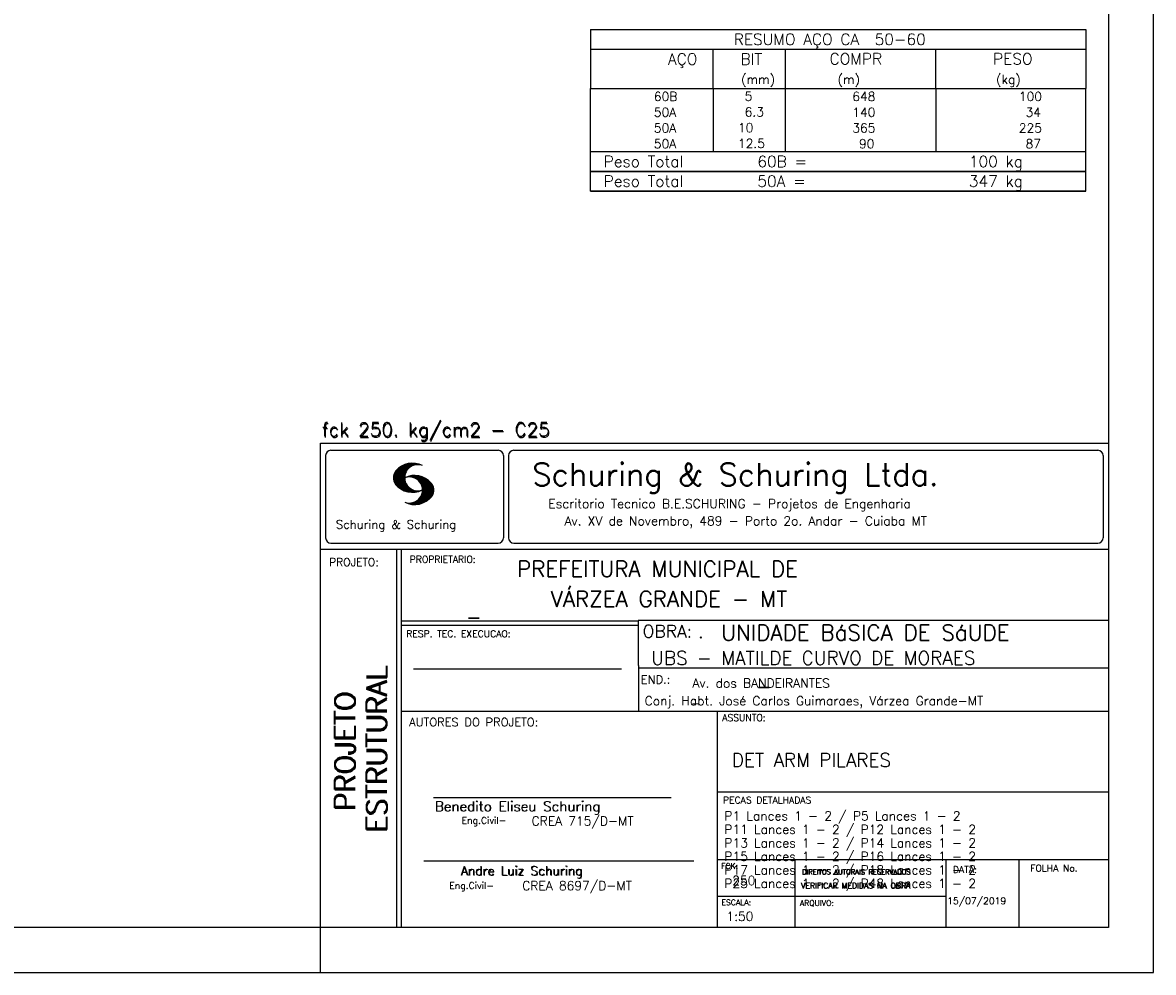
# Model space of a CAD drawing. Extents: x 0 to 84.1, y 0 to 59.4.
# Tile 5 of 9: x 59 to 84.1, y 0 to 21.1. Entities that reach past the tile are written whole.
import ezdxf

# ---------------------------------------------------------------- set-up
doc = ezdxf.new("R2010")
doc.units = 0
doc.layers.add('1', color=1, linetype='CONTINUOUS')
doc.layers.add('2', color=2, linetype='CONTINUOUS')
doc.styles.get("Standard").update_dxf_attribs({"font": 'ROMANS.SHX'})

msp = doc.modelspace()

# ---------------------------------------------------------------- linework, layer by layer
at = {"layer": '2', "linetype": 'CONTINUOUS'}
for p, q in [((84.100006, 0), (84.100006, 59.400002)), ((71.6, 20.937514), (71.6, 19.625014)), ((71.6, 20.937514), (82.6, 20.937514)), ((82.6, 20.937514), (82.6, 19.625014)), ((71.6, 20.500014), (82.6, 20.500014)), ((74.32, 19.625014), (74.32, 20.500014)), ((75.93, 19.625014), (75.93, 20.500014)), ((79.265, 19.625014), (79.265, 20.500014)), ((71.6, 19.625014), (82.6, 19.625014)), ((71.6, 19.275014), (71.6, 19.625014)), ((74.32, 19.625014), (74.32, 19.275015)), ((75.93, 19.275014), (75.93, 19.625014)), ((79.265, 19.625014), (79.265, 19.275014)), ((82.6, 19.275014), (82.6, 19.625014)), ((71.6, 18.925014), (71.6, 19.275014)), ((74.32, 19.275014), (74.32, 18.925014)), ((75.93, 18.925014), (75.93, 19.275014)), ((79.265, 19.275014), (79.265, 18.925014)), ((82.6, 18.925014), (82.6, 19.275014)), ((71.6, 18.575013), (71.6, 18.925014)), ((74.32, 18.925014), (74.32, 18.575014)), ((75.93, 18.575013), (75.93, 18.925014)), ((79.265, 18.925014), (79.265, 18.575013)), ((82.6, 18.575013), (82.6, 18.925014)), ((71.6, 18.225013), (71.6, 18.575013)), ((74.32, 18.575013), (74.32, 18.225013)), ((75.93, 18.225013), (75.93, 18.575013)), ((79.265, 18.575013), (79.265, 18.225013)), ((82.6, 18.225013), (82.6, 18.575013)), ((71.6, 18.225013), (82.6, 18.225013)), ((71.6, 17.787513), (71.6, 18.225013)), ((71.6, 18.225013), (82.6, 18.225013)), ((82.6, 17.787513), (82.6, 18.225013)), ((82.6, 17.787513), (71.6, 17.787513)), ((71.6, 17.350013), (71.6, 17.787513)), ((71.6, 17.787513), (82.6, 17.787513)), ((82.6, 17.350013), (82.6, 17.787513)), ((82.6, 17.350013), (71.6, 17.350013)), ((71.6, 17.350013), (82.6, 17.350013)), ((65.600006, 11.755142), (83.100006, 11.755135)), ((65.600006, 1), (65.600006, 11.755142)), ((65.832489, 11.593918), (69.548996, 11.593918)), ((69.895248, 11.593918), (82.867508, 11.593918)), ((65.715988, 11.477417), (65.715988, 9.648308)), ((67.224472, 10.94606), (67.581131, 11.302727)), ((67.2267, 10.934158), (67.596313, 11.303772)), ((67.228943, 10.922256), (67.612335, 11.305649)), ((67.232178, 10.911354), (67.626831, 11.306015)), ((67.235916, 10.900948), (67.642014, 11.307053)), ((67.239655, 10.890556), (67.656281, 11.307182)), ((67.243561, 10.880333), (67.66925, 11.306015)), ((67.608673, 11.2313), (67.68306, 11.305702)), ((67.638062, 11.246552), (67.69574, 11.30423)), ((67.662872, 11.257233), (67.708405, 11.302757)), ((67.681976, 11.262199), (67.721237, 11.30146)), ((69.665497, 11.477417), (69.665497, 9.648308)), ((69.778748, 11.477417), (69.778748, 9.648308)), ((82.984009, 11.477417), (82.984009, 9.648308)), ((67.221771, 10.985771), (67.52832, 11.29232)), ((67.222122, 10.971992), (67.545929, 11.295792)), ((67.222168, 11.000305), (67.508011, 11.286148)), ((67.222488, 10.958214), (67.56427, 11.300003)), ((67.224365, 11.016647), (67.488403, 11.280685)), ((67.226578, 11.03299), (67.465408, 11.271812)), ((67.232437, 11.052986), (67.439468, 11.26001)), ((67.239258, 11.073952), (67.410522, 11.245209)), ((67.248611, 10.871239), (67.520584, 11.143219)), ((67.252747, 11.10157), (67.374313, 11.223145)), ((67.253647, 10.862129), (67.502121, 11.110611)), ((67.258682, 10.853035), (67.491592, 11.085945)), ((67.264267, 10.84449), (67.483597, 11.06382)), ((67.702469, 11.268562), (67.733063, 11.299149)), ((67.718491, 11.270424), (67.744904, 11.296837)), ((67.734482, 11.272285), (67.757004, 11.294807)), ((67.750473, 11.274147), (67.768555, 11.292221)), ((67.270782, 10.836868), (67.47966, 11.045746)), ((67.277298, 10.829247), (67.475876, 11.027817)), ((67.283813, 10.821625), (67.474167, 11.011971)), ((67.290558, 10.814232), (67.473114, 10.99678)), ((67.296936, 10.807419), (67.470306, 10.980797)), ((67.304733, 10.800133), (67.473206, 10.968597)), ((67.311829, 10.793083), (67.474121, 10.955383)), ((67.319168, 10.786293), (67.475159, 10.942276)), ((67.326828, 10.779808), (67.477615, 10.930595)), ((67.334488, 10.773323), (67.480087, 10.918922)), ((67.342133, 10.766846), (67.482544, 10.907249)), ((67.350098, 10.760674), (67.485901, 10.896469)), ((67.358337, 10.754768), (67.489655, 10.886078)), ((67.366577, 10.748863), (67.493408, 10.875694)), ((67.374802, 10.742966), (67.497208, 10.865356)), ((67.383392, 10.737427), (67.502075, 10.856102)), ((67.392227, 10.732109), (67.506958, 10.84684)), ((67.401062, 10.726807), (67.511841, 10.837578)), ((67.409882, 10.721497), (67.516922, 10.828537)), ((67.419189, 10.71666), (67.522842, 10.820305)), ((67.428635, 10.711967), (67.528748, 10.812088)), ((67.43808, 10.707275), (67.534668, 10.803864)), ((67.531494, 10.998619), (67.546158, 11.013283)), ((67.548691, 11.001663), (67.565323, 11.018303)), ((67.563156, 11.001991), (67.584885, 11.023735)), ((67.577606, 11.002319), (67.601898, 11.026611)), ((67.592072, 11.002647), (67.619476, 11.030045)), ((67.604584, 11.001007), (67.635239, 11.03167)), ((67.617233, 10.999535), (67.651505, 11.033806)), ((67.62999, 10.998154), (67.666199, 11.034363)), ((67.64122, 10.995239), (67.680893, 11.03492)), ((67.652435, 10.992317), (67.695602, 11.035484)), ((67.664337, 10.990074), (67.708984, 11.034729)), ((67.671295, 10.38913), (68.095734, 10.813568)), ((67.674881, 10.986488), (67.72316, 11.034767)), ((67.684326, 10.981789), (67.736191, 11.033653)), ((67.685135, 10.388832), (68.100952, 10.804665)), ((67.694321, 10.977654), (67.748459, 11.031792)), ((67.704605, 10.973801), (67.761597, 11.0308)), ((67.71431, 10.969368), (67.773758, 11.028824)), ((67.722412, 10.963333), (67.785233, 11.026146)), ((67.732498, 10.959282), (67.797607, 11.024391)), ((67.740387, 10.953033), (67.808838, 11.021484)), ((67.749115, 10.947632), (67.819702, 11.018219)), ((67.756165, 10.940536), (67.830765, 11.015137)), ((67.765198, 10.93544), (67.841873, 11.012115)), ((67.77211, 10.928207), (67.852234, 11.008339)), ((67.779831, 10.921783), (67.86261, 11.004555)), ((67.785919, 10.913734), (67.873306, 11.001122)), ((67.794006, 10.907692), (67.883316, 10.997002)), ((67.799911, 10.899467), (67.892731, 10.992279)), ((67.806625, 10.892029), (67.902451, 10.987854)), ((67.811752, 10.883018), (67.912231, 10.983505)), ((67.817657, 10.874802), (67.921875, 10.979012)), ((67.822357, 10.554344), (68.091095, 10.823074)), ((67.823761, 10.866768), (67.930435, 10.973442)), ((67.829498, 10.858353), (67.940002, 10.968857)), ((67.833527, 10.848244), (67.948654, 10.963379)), ((67.838394, 10.838989), (67.957047, 10.957634)), ((67.840729, 10.586838), (68.086777, 10.832893)), ((67.843323, 10.829773), (67.965561, 10.952019)), ((67.848358, 10.817596), (67.975677, 10.944923)), ((67.848709, 10.608963), (68.081818, 10.842072)), ((67.852341, 10.806755), (67.985031, 10.939453)), ((67.856201, 10.794724), (67.99379, 10.932312)), ((67.856934, 10.63131), (68.075089, 10.849472)), ((67.859863, 10.781189), (68.003067, 10.924393)), ((67.860703, 10.649239), (68.070358, 10.858894)), ((67.862656, 10.768639), (68.011749, 10.91774)), ((67.865173, 10.667847), (68.063507, 10.866165)), ((67.865234, 10.753647), (68.02092, 10.90934)), ((67.866241, 10.683037), (68.057556, 10.874352)), ((67.866318, 10.73967), (68.029205, 10.90255)), ((67.867294, 10.698235), (68.049774, 10.880722)), ((67.867905, 10.725861), (68.036682, 10.894646)), ((67.868118, 10.711845), (68.043793, 10.887527)), ((67.44754, 10.702599), (67.540802, 10.79586)), ((67.457642, 10.698563), (67.547699, 10.78862)), ((67.467743, 10.694519), (67.554611, 10.781387)), ((67.477829, 10.690483), (67.561508, 10.774155)), ((67.488205, 10.686714), (67.568588, 10.767105)), ((67.499008, 10.683372), (67.576477, 10.760849)), ((67.509796, 10.680031), (67.584366, 10.754601)), ((67.520599, 10.676697), (67.592255, 10.74836)), ((67.532074, 10.674026), (67.600327, 10.742287)), ((67.543625, 10.671448), (67.609238, 10.737053)), ((67.555176, 10.668869), (67.618134, 10.731819)), ((67.5672, 10.666748), (67.627045, 10.726585)), ((67.579605, 10.665009), (67.636261, 10.721664)), ((67.591995, 10.663277), (67.646255, 10.717522)), ((67.604782, 10.661919), (67.65625, 10.713379)), ((67.618134, 10.66114), (67.666229, 10.709244)), ((67.6315, 10.660355), (67.67691, 10.705772)), ((67.645309, 10.660042), (67.688126, 10.70285)), ((67.65976, 10.660355), (67.699341, 10.699936)), ((67.67421, 10.660667), (67.710678, 10.697136)), ((67.690598, 10.661674), (67.723846, 10.694931)), ((67.698959, 10.388527), (68.104996, 10.794571)), ((67.70816, 10.663521), (67.737625, 10.692986)), ((67.713776, 10.389206), (68.107529, 10.782967)), ((67.725296, 10.665939), (67.750778, 10.691422)), ((67.728806, 10.390091), (68.110825, 10.77211)), ((67.741867, 10.668861), (67.765747, 10.692741)), ((67.744095, 10.391251), (68.114105, 10.761261)), ((67.760269, 10.672806), (67.780136, 10.69268)), ((67.760544, 10.393555), (68.11557, 10.748596)), ((67.776978, 10.395859), (68.117249, 10.736137)), ((67.780106, 10.677895), (67.794464, 10.692261)), ((67.794464, 10.692261), (67.796539, 10.694336)), ((67.794861, 10.399597), (68.118942, 10.723679)), ((67.798126, 10.683296), (67.810562, 10.69574)), ((67.813049, 10.403664), (68.118515, 10.709122)), ((67.817169, 10.689835), (67.825378, 10.698044)), ((67.832825, 10.409302), (68.118134, 10.694611)), ((67.833084, 10.695976), (67.839569, 10.702461)), ((67.853302, 10.415634), (68.117767, 10.680092)), ((67.876404, 10.424599), (68.113495, 10.66169)), ((67.901276, 10.435333), (68.110229, 10.644287)), ((67.929581, 10.449501), (68.101624, 10.621544)), ((67.966125, 10.471909), (68.08902, 10.594803)), ((68.045029, 10.536674), (68.057724, 10.54937)), ((67.550323, 10.409546), (67.562592, 10.421799)), ((67.561462, 10.40654), (67.576416, 10.421486)), ((67.572601, 10.403542), (67.590225, 10.421173)), ((67.583755, 10.400551), (67.606155, 10.422958)), ((67.595673, 10.398346), (67.622162, 10.424828)), ((67.607605, 10.396141), (67.639587, 10.428116)), ((67.619553, 10.393929), (67.658707, 10.43309)), ((67.632141, 10.392387), (67.679932, 10.440178)), ((67.644958, 10.391075), (67.704071, 10.450188)), ((67.657776, 10.389755), (67.737152, 10.469131)), ((65.600006, 9.399994), (83.100006, 9.399994)), ((65.832489, 9.531807), (69.548996, 9.531807)), ((67.300385, 5.799995), (67.300385, 9.399994)), ((67.400391, 5.799995), (67.400391, 9.399994)), ((69.895248, 9.531807), (82.867508, 9.531807)), ((83.100006, 9.399994), (83.100006, 1)), ((72.668579, 7.799995), (67.400391, 7.799995)), ((83.100006, 7.814748), (72.656072, 7.814748)), ((72.668579, 6.816429), (72.668579, 7.814748)), ((72.668579, 7.699995), (67.400391, 7.699995)), ((72.668579, 6.816429), (72.668579, 5.799995)), ((67.670311, 6.739054), (72.288887, 6.739054)), ((72.668579, 6.7647), (83.100006, 6.764707)), ((67.300385, 1), (67.300385, 5.799995)), ((67.400391, 1), (67.400391, 5.799995)), ((67.400391, 5.799995), (83.100006, 5.799995)), ((74.420959, 4.799995), (74.420959, 5.799995)), ((74.420959, 1), (74.420959, 4.799995)), ((68.11142, 3.880456), (73.389854, 3.880456)), ((74.420958, 4.005768), (83.100005, 4.005775)), ((67.897606, 2.480272), (73.894493, 2.480272)), ((74.420959, 2.505768), (83.100006, 2.505775)), ((76.14679, 1), (76.14679, 2.505775)), ((79.496475, 1), (79.496475, 2.505775)), ((81.120974, 1), (81.120974, 2.505774)), ((74.420959, 1.691734), (79.496475, 1.691742)), ((65.600006, 0), (65.600006, 1)), ((83.100006, 1), (65.600006, 1)), ((0, 0), (84.100006, 0))]:
    msp.add_line(p, q, dxfattribs=at)
msp.add_lwpolyline([(83.100006, 1), (2.5, 1), (2.5, 58.400002), (83.100006, 58.400002), (83.100006, 1)], dxfattribs=at)
for centre, radius, start, end in [((65.832489, 11.477417), 0.116502, 90, 180), ((69.548996, 11.477417), 0.116502, 0, 90), ((69.895248, 11.477417), 0.116502, 90, 180), ((82.867508, 11.477417), 0.116502, 0, 90), ((67.648087, 10.815277), 0.491555, 63.393265, 138.909058), ((67.465149, 10.982269), 0.243989, 140.229431, 231.895096), ((67.763229, 10.98333), 0.291044, 68.851509, 291.148499), ((67.648087, 11.15139), 0.491555, 218.229782, 296.60672), ((67.692337, 10.543831), 0.491555, 41.090942, 116.606735), ((67.577194, 10.711891), 0.291044, 248.851501, 111.148491), ((67.875275, 10.710823), 0.243989, 308.104889, 39.770576), ((67.692337, 10.879951), 0.491555, 243.393265, 321.770233), ((65.832489, 9.648308), 0.116502, 180, 270), ((69.548996, 9.648308), 0.116502, 270, 0), ((69.895248, 9.648308), 0.116502, 180, 270), ((82.867508, 9.648308), 0.116502, 270, 0)]:
    msp.add_arc(centre, radius, start, end, dxfattribs=at)

# ---------------------------------------------------------------- texts
at = {"layer": '1', "linetype": 'CONTINUOUS'}
for s, height, p in [('PREFEITURA MUNICIPAL DE', 0.35, (69.967754, 8.785075)), ('VÁRZEA GRANDE - MT', 0.35, (70.716987, 8.118506)), ('_', 0.35, (68.88924, 7.899706)), ('UNIDADE BáSICA DE SáUDE', 0.35, (74.501919, 7.371094)), ('.', 0.3, (73.984333, 7.423969)), ('UBS - MATILDE CURVO DE MORAES', 0.3, (72.946369, 6.831837)), ('Av. dos BANDEIRANTES', 0.2, (73.86333, 6.322955)), ('_', 0.35, (75.330094, 6.362007)), ('Conj. Habt. José Carlos Guimaraes, Várzea Grande-MT', 0.2, (72.803273, 5.930193)), ('_', 0.2, (73.86333, 5.982955)), ('DET ARM PILARES', 0.3, (74.737424, 4.567268)), ('P1 Lances 1 - 2 / P5 Lances 1 - 2', 0.2, (74.571808, 3.37457)), ('P11 Lances 1 - 2 / P12 Lances 1 - 2', 0.2, (74.571808, 3.07457)), ('P13 Lances 1 - 2 / P14 Lances 1 - 2', 0.2, (74.571808, 2.77457)), ('P15 Lances 1 - 2 / P16 Lances 1 - 2', 0.2, (74.571808, 2.47457)), ('P17 Lances 1 - 2 / P18 Lances 1 - 2', 0.2, (74.571808, 2.17457)), ('P25 Lances 1 - 2 / P48 Lances 1 - 2', 0.2, (74.571808, 1.87457)), ('250', 0.2, (74.745692, 1.940266)), ('15/07/2019', 0.15, (79.520414, 1.512631))]:
    msp.add_text(s, height=height, dxfattribs=at).set_placement(p)
at = {"layer": '2', "linetype": 'CONTINUOUS'}
for s, height, p in [('RESUMO AÇO CA  50-60', 0.25, (74.780497, 20.593764)), ('AÇO', 0.25, (73.31958, 20.156264)), ('BIT', 0.25, (74.93, 20.156264)), ('COMPR', 0.25, (76.908841, 20.159866)), ('PESO', 0.25, (80.53784, 20.159866)), ('(mm)', 0.2, (74.943861, 19.728765)), ('(m)', 0.2, (77.086146, 19.728765)), ('(kg)', 0.2, (80.606442, 19.728765)), ('     60B', 0.2, (72.259661, 19.350014)), ('    5  ', 0.2, (74.426542, 19.356058)), ('     648', 0.2, (76.667658, 19.350015)), ('    100', 0.2, (80.515265, 19.350015)), ('     50A', 0.2, (72.259661, 19.000014)), ('    6.3', 0.2, (74.426542, 19.006058)), ('     140', 0.2, (76.667658, 19.000014)), ('     34', 0.2, (80.515265, 19.000014)), ('     50A', 0.2, (72.259661, 18.650014)), ('   10  ', 0.2, (74.426542, 18.656058)), ('     365', 0.2, (76.667658, 18.650014)), ('    225', 0.2, (80.515265, 18.650014)), ('     50A', 0.2, (72.259661, 18.300013)), ('   12.5', 0.2, (74.426542, 18.306057)), ('      90', 0.2, (76.667658, 18.300014)), ('     87', 0.2, (80.515265, 18.300014)), ('Peso Total        60B =', 0.25, (71.892829, 17.881263)), ('    100 kg', 0.25, (79.257004, 17.881263)), ('Peso Total        50A =', 0.25, (71.892829, 17.443763)), ('    347 kg', 0.25, (79.257004, 17.443763)), ('fck 250. kg/cm2 - C25', 0.3, (65.628578, 11.907463)), ('fck 250. kg/cm2 - C25', 0.3, (65.641754, 11.880586)), ('Schuring & Schuring Ltda.', 0.5, (70.306839, 10.806786)), ('Escritorio Tecnico B.E.SCHURING - Projetos de Engenharia', 0.2, (70.664673, 10.308487)), ('Schuring & Schuring', 0.19, (65.944336, 9.851486)), ('Av. XV de Novembro, 489 - Porto 2o. Andar - Cuiaba MT', 0.2, (71.023193, 9.925888)), ('PROJETO:', 0.175, (65.793152, 9.02159)), ('PROPRIETARIO:', 0.15, (67.584534, 9.097366)), ('RESP. TEC. EXECUCAO:', 0.15, (67.506004, 7.444514)), ('OBRA:', 0.278755, (72.755102, 7.434759)), ('END.:', 0.185837, (72.717902, 6.410233)), ('AUTORES DO PROJETO:', 0.185837, (67.572014, 5.463953)), ('ASSUNTO:', 0.15, (74.525462, 5.581304)), ('Benedito Eliseu Schuring', 0.22, (68.138321, 3.577287)), ('Benedito Eliseu Schuring', 0.22, (68.149795, 3.577287)), ('PECAS DETALHADAS', 0.15, (74.54287, 3.751117)), ('Eng.Civil-', 0.15, (68.737209, 3.298847)), ('CREA 715/D-MT', 0.2, (70.290742, 3.262761)), ('Andre Luiz Schuring', 0.2, (68.716738, 2.158081)), ('Andre Luiz Schuring', 0.2, (68.734296, 2.149201)), ('FCK:', 0.125, (74.500763, 2.299423)), ('DIREITOS AUTORAIS RESERVADOS', 0.11, (76.294724, 2.176125)), ('DIREITOS AUTORAIS RESERVADOS', 0.11, (76.303696, 2.176125)), ('DATA:', 0.15, (79.648044, 2.2071)), ('FOLHA No.', 0.15, (81.365514, 2.23814)), ('Eng.Civil-', 0.15, (68.462773, 1.853248)), ('CREA 8697/D-MT', 0.2, (70.08334, 1.825346)), ('VERIFICAR MEDIDAS NA OBRA', 0.125, (76.271484, 1.861862)), ('VERIFICAR MEDIDAS NA OBRA', 0.125, (76.280457, 1.861862)), ('ESCALA:', 0.125, (74.507034, 1.490738)), ('ARQUIVO:', 0.125, (76.249054, 1.475601)), ('1:50', 0.2, (74.617035, 1.144112))]:
    msp.add_text(s, height=height, dxfattribs=at).set_placement(p)
for s, p in [('ESTRUTURAL', (67.07373, 3.12536)), ('ESTRUTURAL', (67.07373, 3.094507)), ('PROJETO', (66.369095, 3.606125)), ('PROJETO', (66.369095, 3.575272))]:
    msp.add_text(s, height=0.45, rotation=90, dxfattribs=at).set_placement(p)

doc.saveas('drawing.dxf')
